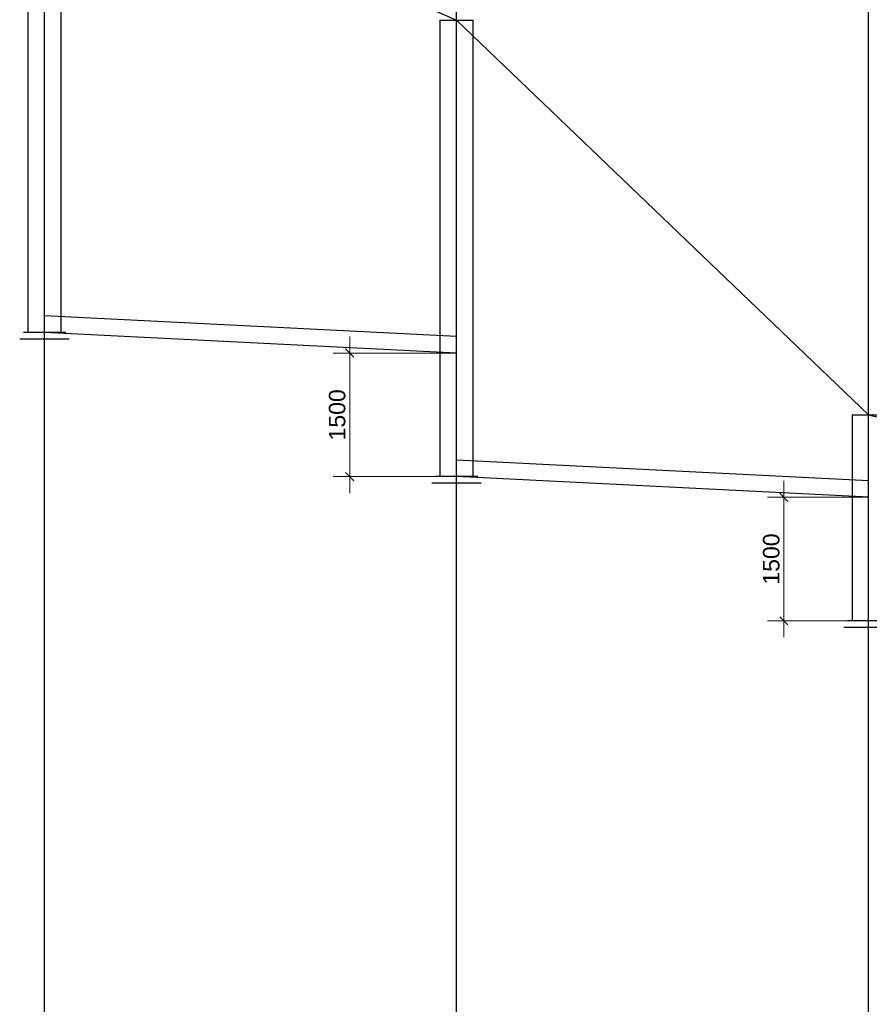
# Model space of a CAD drawing. Extents: x 0 to 362422, y 0 to 4201735.
# Tile 45 of 256: x 359977 to 360080, y 4198474 to 4198594. Entities that reach past the tile are written whole.
import ezdxf

# ---------------------------------------------------------------- set-up
doc = ezdxf.new("R2010")
doc.units = 0
doc.header["$LTSCALE"] = 0.5
doc.header["$MEASUREMENT"] = 0
doc.header["$PDMODE"] = 32
doc.header["$PDSIZE"] = 0.3
doc.layers.add('(043) Кроки', color=7, linetype='Continuous')
doc.layers.add('_PP_TABPE', color=7, linetype='Continuous')
doc.layers.add('К1', color=24, linetype='Continuous', lineweight=25)
doc.styles.add('saddenly', font='arial.ttf')
doc.dimstyles.new('КАТЯ 200-not_rotation', dxfattribs={"dimtxt": 2, "dimasz": 1, "dimexe": 2, "dimexo": 0, "dimgap": 0.5, "dimtad": 1, "dimdec": 0, "dimzin": 0, "dimdsep": 46, "dimtxsty": 'saddenly', "dimblk": 'OBLIQUE', "dimcen": 10, "dimdle": 2, "dimclrd": 18, "dimclre": 18, "dimclrt": 18, "dimadec": 0, "dimazin": 0, "dimtfac": 1, "dimtdec": 0, "dimtofl": 0, "dimtmove": 0, "dimatfit": 3, "dimfxl": 1, "dimtolj": 1, "dimtzin": 0, "dimlwd": 0, "dimlwe": 0, "dimarcsym": 0})

# ---------------------------------------------------------------- blocks, each defined once
blk = doc.blocks.new('*U596')
blk.add_lwpolyline([(-2, 0), (2, 0)])
at = {"layer": '_PP_TABPE', "color": 0, "lineweight": 30}
for p, q in [((-2, 0), (-2, -60)), ((2, 0), (2, -60)), ((3, -60.81), (-3, -60.81)), ((2.59, -60), (-2.54, -60))]:
    blk.add_line(p, q, dxfattribs=at)
blk = doc.blocks.new('*U598')
blk.add_lwpolyline([(-2, 0), (2, 0)])
at = {"layer": '_PP_TABPE', "color": 0, "lineweight": 30}
for p, q in [((-2, 0), (-2, -55.42)), ((2, 0), (2, -55.42)), ((2.59, -55.42), (-2.54, -55.42)), ((3, -56.22), (-3, -56.22))]:
    blk.add_line(p, q, dxfattribs=at)
blk = doc.blocks.new('*U600')
blk.add_lwpolyline([(-2, 0), (2, 0)])
at = {"layer": '_PP_TABPE', "color": 0, "lineweight": 30}
for p, q in [((-2, 0), (-2, -25)), ((2, 0), (2, -25)), ((2.59, -25), (-2.54, -25)), ((3, -25.81), (-3, -25.81))]:
    blk.add_line(p, q, dxfattribs=at)
blk = doc.blocks.new('_Oblique')
at = {"color": 0, "linetype": 'ByBlock', "lineweight": -2}
blk.add_line((-0.5, -0.5), (0.5, 0.5), dxfattribs=at)
blk = doc.blocks.new('*D597')
at = {"color": 18, "linetype": 'Continuous', "lineweight": 0, "transparency": 16777216}
for p, q in [((360016.9, 4198555.52), (360016.9, 4198536.52)), ((360029.8, 4198553.52), (360014.9, 4198553.52)), ((360029.8, 4198538.52), (360014.9, 4198538.52))]:
    blk.add_line(p, q, dxfattribs=at)
at = {"layer": 'Defpoints', "color": 0, "linetype": 'Continuous', "lineweight": 50, "transparency": 16777216}
for p in [(360029.8, 4198553.52, 802.47), (360016.9, 4198538.52), (360029.8, 4198538.52, 802.47)]:
    blk.add_point(p, dxfattribs=at)
at = {"color": 18, "linetype": 'Continuous', "lineweight": 0, "transparency": 16777216}
for p, rotation in [((360016.9, 4198553.52), 90), ((360016.9, 4198538.52), 270)]:
    blk.add_blockref('_Oblique', p, dxfattribs=dict(at, rotation=rotation))
at = {"color": 18, "linetype": 'Continuous', "transparency": 16777216, "insert": (360015.38, 4198546.02), "char_height": 2, "attachment_point": 5, "rotation": 90, "style": 'saddenly'}
blk.add_mtext('\\A1;1500', dxfattribs=at)
blk = doc.blocks.new('*D599')
at = {"color": 18, "linetype": 'Continuous', "lineweight": 0, "transparency": 16777216}
for p, q in [((360069.58, 4198538.02), (360069.58, 4198519.02)), ((360079.85, 4198536.02), (360067.58, 4198536.02)), ((360079.85, 4198521.02), (360067.58, 4198521.02))]:
    blk.add_line(p, q, dxfattribs=at)
at = {"layer": 'Defpoints', "color": 0, "linetype": 'Continuous', "lineweight": 50, "transparency": 16777216}
for p in [(360079.85, 4198536.02, 802.87), (360069.58, 4198521.02), (360079.85, 4198521.02, 802.87)]:
    blk.add_point(p, dxfattribs=at)
at = {"color": 18, "linetype": 'Continuous', "lineweight": 0, "transparency": 16777216}
for p, rotation in [((360069.58, 4198536.02), 90), ((360069.58, 4198521.02), 270)]:
    blk.add_blockref('_Oblique', p, dxfattribs=dict(at, rotation=rotation))
at = {"color": 18, "linetype": 'Continuous', "transparency": 16777216, "insert": (360068.06, 4198528.52), "char_height": 2, "attachment_point": 5, "rotation": 90, "style": 'saddenly'}
blk.add_mtext('\\A1;1500', dxfattribs=at)

msp = doc.modelspace()

# ---------------------------------------------------------------- linework, layer by layer
at = {"color": 30, "linetype": 'Continuous', "true_color": 0xf8991e}
for p, q in [((360029.851, 4198555.518, 803.278), (359979.851, 4198558.02)), ((360029.851, 4198553.518, 803.278), (359979.851, 4198556.02)), ((360079.876, 4198538.018, 803.278), (360029.876, 4198540.52)), ((360079.876, 4198536.018, 803.278), (360029.876, 4198538.52))]:
    msp.add_line(p, q, dxfattribs=at)
at = {"elevation": 802.472}
for points in [[(359979.851, 4198351.028), (359979.851, 4198638.158)], [(360029.851, 4198396.063), (360029.851, 4198636.874)], [(360079.851, 4198396.063), (360079.851, 4198636.955)]]:
    msp.add_lwpolyline(points, dxfattribs=at)
at = {"layer": 'К1', "lineweight": 30, "ltscale": 10}
for p, q in [((359979.851, 4198616.02), (360029.851, 4198593.937)), ((360029.851, 4198593.937), (360079.851, 4198546.02)), ((360079.851, 4198546.02), (360129.851, 4198533.961))]:
    msp.add_line(p, q, dxfattribs=at)

# ---------------------------------------------------------------- block references
at = {"layer": '(043) Кроки', "lineweight": 30}
for name, p in [('*U596', (359979.851, 4198616.02)), ('*U598', (360029.851, 4198593.937)), ('*U600', (360079.851, 4198546.02))]:
    msp.add_blockref(name, p, dxfattribs=at)

# ---------------------------------------------------------------- dimensions: what is measured, and where the dimension line sits
at = {"color": 30, "linetype": 'Continuous', "true_color": 0xf8991e}
for p1, p2, distance, picture, middle in [((360029.801, 4198553.52, 802.472), (360029.801, 4198538.52, 802.472), -12.899, '*D597', (360015.381, 4198546.02)), ((360079.851, 4198536.019, 802.875), (360079.851, 4198521.019, 802.875), -10.268, '*D599', (360068.062, 4198528.519))]:
    dim = msp.add_aligned_dim(p1=p1, p2=p2, distance=distance, text='1500', dimstyle='КАТЯ 200-not_rotation', dxfattribs=at)
    dim.commit()
    dim.dimension.update_dxf_attribs({"geometry": picture, "text_midpoint": middle})

doc.saveas('drawing.dxf')
